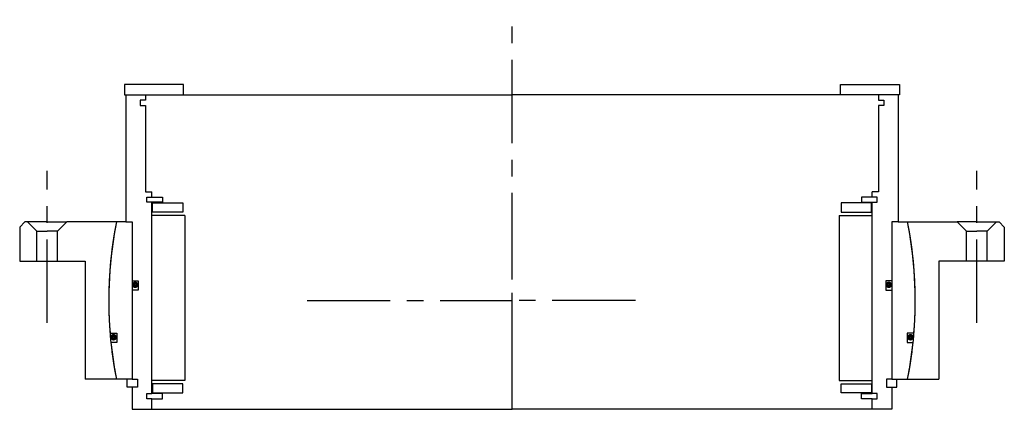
# Model space of a CAD drawing. Header units: millimetres. Extents: x -188 to 188, y -42 to 107.
import ezdxf

# ---------------------------------------------------------------- set-up
doc = ezdxf.new("R2010")
doc.units = ezdxf.units.MM
doc.linetypes.add('CENTER', pattern=[50.8, 31.75, -6.35, 6.35, -6.35])
doc.layers.add('Center', color=1, linetype='CENTER')

# ---------------------------------------------------------------- blocks, each defined once
blk = doc.blocks.new('4SF240-259 yderhus')
for p, q in [((-188, 28), (-186, 30)), ((-188, 28), (-188, 15)), ((-177.5, 30), (-186, 30)), ((-181.5, 26.5), (-185, 30)), ((-181.5, 15), (-181.5, 26.5)), ((-181.5, 26.5), (-177.5, 26.5)), ((-177.5, 30), (-170, 30)), ((-173.5, 26.5), (-177.5, 26.5)), ((-173.5, 26.5), (-170, 30)), ((-173.5, 15), (-173.5, 26.5)), ((-151.05, 30), (-170, 30)), ((151.05, 30), (170, 30)), ((177.5, 30), (170, 30)), ((173.5, 26.5), (170, 30)), ((173.5, 26.5), (177.5, 26.5)), ((173.5, 15), (173.5, 26.5)), ((177.5, 30), (186, 30)), ((181.5, 26.5), (177.5, 26.5)), ((181.5, 26.5), (185, 30)), ((181.5, 15), (181.5, 26.5)), ((188, 28), (186, 30)), ((188, 28), (188, 15)), ((-188, 15), (-177.5, 15)), ((-177.5, 15), (-173.5, 15)), ((-173.5, 15), (-163, 15)), ((-163, 15), (-163, -30)), ((163, 15), (163, -30)), ((173.5, 15), (163, 15)), ((177.5, 15), (173.5, 15)), ((188, 15), (177.5, 15)), ((-151.05, -30), (-163, -30)), ((151.05, -30), (163, -30))]:
    blk.add_line(p, q)
for start, end in [(168.7667, 191.2333), (348.7667, 11.2333)]:
    blk.add_arc((0, 0), 154, start, end)
at = {"layer": 'Center'}
for p, q in [((-177.5, -8.46), (-177.5, 49.54)), ((177.5, -8.46), (177.5, 49.54)), ((0, -30), (0, 30)), ((-78.25, 0), (0, 0)), ((47.13, 0), (0, 0))]:
    blk.add_line(p, q, dxfattribs=at)
blk = doc.blocks.new('in-sf250')
for p, q in [((-125.5, 82.5), (-148, 82.5)), ((-148, 82.5), (-148, 78.5)), ((-125.5, 78.5), (-125.5, 82.5)), ((125.5, 82.5), (148, 82.5)), ((125.5, 78.5), (125.5, 82.5)), ((148, 82.5), (148, 78.5)), ((-148, 78.5), (-125.5, 78.5)), ((-147.5, 78.5), (-147.5, 30)), ((-147.5, 78.5), (-140, 78.5)), ((-140, 76.5), (-142, 76.5)), ((-142, 76.5), (-142, 74.5)), ((-140, 78.5), (0, 78.5)), ((-140, 78.5), (-140, 76.5)), ((140, 78.5), (0, 78.5)), ((148, 78.5), (125.5, 78.5)), ((140, 78.5), (140, 76.5)), ((147.5, 78.5), (140, 78.5)), ((140, 76.5), (142, 76.5)), ((142, 76.5), (142, 74.5)), ((147.5, 78.5), (147.5, 30)), ((-142, 74.5), (-140, 74.5)), ((-140, 74.5), (-140, 41.5)), ((140, 74.5), (140, 41.5)), ((142, 74.5), (140, 74.5)), ((-140, 41.5), (-137.5, 41.5)), ((-137.5, 39.5), (-137.5, 41.5)), ((140, 41.5), (137.5, 41.5)), ((137.5, 39.5), (137.5, 41.5)), ((-139.5, 37.5), (-139.5, 39.5)), ((-139.5, 39.5), (-137.5, 39.5)), ((-137.5, 39.5), (-133.5, 39.5)), ((-133.5, 39.5), (-133.5, 37.5)), ((137.5, 39.5), (133.5, 39.5)), ((133.5, 39.5), (133.5, 37.5)), ((139.5, 39.5), (137.5, 39.5)), ((139.5, 37.5), (139.5, 39.5)), ((-137.5, 37.5), (-139.5, 37.5)), ((-137.5, -35.5), (-137.5, 37.5)), ((-133.5, 37.5), (-137.5, 37.5)), ((-137.25, 37.25), (-125.75, 37.25)), ((-137.25, 33.75), (-137.25, 37.25)), ((-125.75, 37.25), (-125.75, 33.75)), ((137.25, 37.25), (125.75, 37.25)), ((125.75, 37.25), (125.75, 33.75)), ((133.5, 37.5), (137.5, 37.5)), ((137.25, 33.75), (137.25, 37.25)), ((137.5, -35.5), (137.5, 37.5)), ((137.5, 37.5), (139.5, 37.5)), ((-125, 32.5), (-137.5, 32.5)), ((-125.75, 33.75), (-137.25, 33.75)), ((-125, 32.5), (-125, -30.5)), ((125, 32.5), (125, -30.5)), ((125, 32.5), (137.5, 32.5)), ((125.75, 33.75), (137.25, 33.75)), ((-147.5, 30), (-151.05, 30)), ((-147.5, 30), (-145, 30)), ((-145, 30), (-145, -30)), ((-145, 30), (-145, 7.5)), ((145, 30), (145, -30)), ((145, 30), (145, 7.5)), ((147.5, 30), (145, 30)), ((147.5, 30), (151.05, 30)), ((-145, 7.5), (-142.8, 7.5)), ((-145, 4), (-145, -30)), ((-142.8, 4), (-145, 4)), ((-142.8, 7.5), (-142.8, 4)), ((145, 7.5), (142.8, 7.5)), ((142.8, 7.5), (142.8, 4)), ((142.8, 4), (145, 4)), ((145, 4), (145, -30)), ((-153.49, -12.5), (-150.88, -12.5)), ((-150.88, -12.5), (-150.88, -16)), ((153.49, -12.5), (150.88, -12.5)), ((150.88, -12.5), (150.88, -16)), ((-150.88, -16), (-153.17, -16)), ((150.88, -16), (153.17, -16)), ((-145, -30), (-151.05, -30)), ((-147, -33), (-147, -30)), ((-145, -30), (-143, -30)), ((-143, -30), (-143, -33)), ((143, -30), (143, -33)), ((145, -30), (143, -30)), ((145, -30), (151.05, -30)), ((147, -33), (147, -30)), ((-145, -33), (-147, -33)), ((-145, -33), (-145, -41.5)), ((-143, -33), (-145, -33)), ((-125, -30.5), (-137.5, -30.5)), ((-137.25, -31.75), (-137.25, -35.25)), ((-125.75, -31.75), (-137.25, -31.75)), ((-125.75, -35.25), (-125.75, -31.75)), ((125, -30.5), (137.5, -30.5)), ((125.75, -35.25), (125.75, -31.75)), ((125.75, -31.75), (137.25, -31.75)), ((137.25, -31.75), (137.25, -35.25)), ((143, -33), (145, -33)), ((145, -33), (145, -41.5)), ((145, -33), (147, -33)), ((-139.5, -37.5), (-139.5, -35.5)), ((-139.5, -35.5), (-137.5, -35.5)), ((-137.5, -37.5), (-139.5, -37.5)), ((-133.5, -35.5), (-137.5, -35.5)), ((-137.5, -37.5), (-133.5, -37.5)), ((-137.5, -41.5), (-137.5, -37.5)), ((-137.25, -35.25), (-125.75, -35.25)), ((-133.5, -37.5), (-133.5, -35.5)), ((137.25, -35.25), (125.75, -35.25)), ((133.5, -35.5), (137.5, -35.5)), ((133.5, -37.5), (133.5, -35.5)), ((137.5, -37.5), (133.5, -37.5)), ((139.5, -35.5), (137.5, -35.5)), ((137.5, -37.5), (139.5, -37.5)), ((137.5, -41.5), (137.5, -37.5)), ((139.5, -37.5), (139.5, -35.5)), ((-145, -41.5), (-137.5, -41.5)), ((-137.5, -41.5), (0, -41.5)), ((137.5, -41.5), (0, -41.5)), ((145, -41.5), (137.5, -41.5))]:
    blk.add_line(p, q)
at = {"const_width": 1.2}
for points in [[(-143.26, 6, -1), (-144.56, 6, -1)], [(143.26, 6, 1), (144.56, 6, 1)], [(-151.5, -14, -1), (-152.8, -14, -1)], [(151.5, -14, 1), (152.8, -14, 1)]]:
    blk.add_lwpolyline(points, format="xyb", close=True, dxfattribs=at)
for start, end in [(168.7667, 184.6558), (355.3442, 11.2333), (185.9636, 191.2333), (348.7667, 354.0364)]:
    blk.add_arc((0, 0), 154, start, end)
at = {"layer": 'Center'}
blk.add_line((0, -41.5), (0, 107.19), dxfattribs=at)

msp = doc.modelspace()

# ---------------------------------------------------------------- block references
for name in ['in-sf250', '4SF240-259 yderhus']:
    msp.add_blockref(name, (0, 0))

doc.saveas('drawing.dxf')
